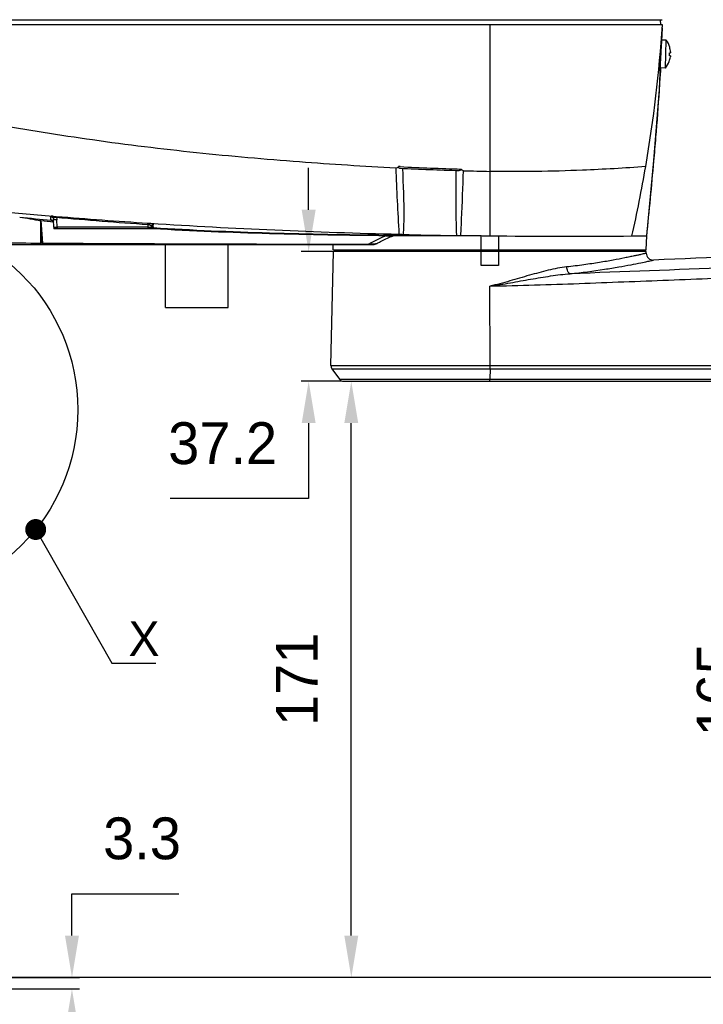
# Model space of a CAD drawing. Header units: millimetres. Extents: x 4086 to 8318, y 123 to 1549.
# Tile 34 of 56: x 6694 to 6792, y 987 to 1129. Entities that reach past the tile are written whole.
import ezdxf
from ezdxf import colors
from ezdxf.entities.mleader import LeaderData, LeaderLine
from ezdxf.math import Vec2, Vec3

# ---------------------------------------------------------------- set-up
doc = ezdxf.new("R2010")
doc.units = ezdxf.units.MM
doc.styles.get("Standard").update_dxf_attribs({"font": 'SourceHanSansCN-Normal.ttf'})
doc.dimstyles.get("Standard").update_dxf_attribs({"dimscale": 6, "dimtxt": 5, "dimasz": 3, "dimexe": 0.18, "dimexo": 0.0625, "dimgap": 0.8, "dimtad": 1, "dimtoh": 1, "dimdec": 1, "dimlfac": 2, "dimzin": 0, "dimdsep": 46, "dimtxsty": 'Standard', "dimcen": 0.09, "dimclrd": 256, "dimclre": 256, "dimclrt": 256, "dimadec": 0, "dimazin": 2, "dimtfac": 1, "dimtdec": 1, "dimtofl": 0, "dimtmove": 0, "dimatfit": 3, "dimfxl": 1, "dimtolj": 1, "dimtzin": 0, "dimarcsym": 0})

# ---------------------------------------------------------------- blocks, each defined once
blk = doc.blocks.new('*D729')
at = {"lineweight": -2}
for p, q in [((6657.46, 1096.36), (6593.91, 1096.36)), ((6594.99, 997.26), (6594.99, 1090.36)), ((6846.42, 991.26), (6593.91, 991.26))]:
    blk.add_line(p, q, dxfattribs=at)
for points in [[(6595.99, 1090.36), (6593.99, 1090.36), (6594.99, 1096.36)], [(6593.99, 997.26), (6595.99, 997.26), (6594.99, 991.26)]]:
    blk.add_solid(points)
at = {"layer": 'Defpoints', "color": 0}
for p in [(6594.99, 1096.36), (6657.84, 1096.36), (6846.79, 991.26)]:
    blk.add_point(p, dxfattribs=at)
at = {"insert": (6587.09, 1042.09), "char_height": 30, "attachment_point": 5, "rotation": 90}
blk.add_mtext('\\A1;\\A1;{\\H0.2x;210.2}', dxfattribs=at)
blk = doc.blocks.new('*D730')
at = {"lineweight": -2}
for p, q in [((6774.46, 1195.32), (6595.95, 1195.32)), ((6597.03, 1102.36), (6597.03, 1189.32)), ((6657.73, 1096.36), (6595.95, 1096.36))]:
    blk.add_line(p, q, dxfattribs=at)
for points in [[(6598.03, 1189.32), (6596.03, 1189.32), (6597.03, 1195.32)], [(6596.03, 1102.36), (6598.03, 1102.36), (6597.03, 1096.36)]]:
    blk.add_solid(points)
at = {"layer": 'Defpoints', "color": 0}
for p in [(6597.03, 1195.32), (6774.84, 1195.32), (6658.1, 1096.36)]:
    blk.add_point(p, dxfattribs=at)
at = {"insert": (6589.13, 1145.84), "char_height": 30, "attachment_point": 5, "rotation": 90}
blk.add_mtext('\\A1;\\A1;{\\H0.2x;197.9}', dxfattribs=at)
blk = doc.blocks.new('*D733')
at = {"lineweight": -2}
for p, q in [((6740.95, 1076.76), (6742.75, 1076.76)), ((6741.67, 997.26), (6741.67, 1070.76)), ((6851.25, 991.26), (6740.59, 991.26))]:
    blk.add_line(p, q, dxfattribs=at)
for points in [[(6742.67, 1070.76), (6740.67, 1070.76), (6741.67, 1076.76)], [(6740.67, 997.26), (6742.67, 997.26), (6741.67, 991.26)]]:
    blk.add_solid(points)
at = {"layer": 'Defpoints', "color": 0}
for p in [(6740.57, 1076.76), (6741.67, 1076.76), (6851.62, 991.26)]:
    blk.add_point(p, dxfattribs=at)
at = {"insert": (6733.87, 1034.01), "char_height": 30, "attachment_point": 5, "rotation": 90}
blk.add_mtext('\\A1;\\A1;{\\H0.2x;171}', dxfattribs=at)
blk = doc.blocks.new('*D737')
at = {"lineweight": -2}
for p, q in [((6735.56, 1101.36), (6735.56, 1107.36)), ((6740.2, 1095.36), (6734.48, 1095.36)), ((6740.2, 1076.76), (6734.48, 1076.76)), ((6735.56, 1070.76), (6735.56, 1059.93)), ((6735.56, 1059.93), (6715.71, 1059.93))]:
    blk.add_line(p, q, dxfattribs=at)
for points in [[(6734.56, 1101.36), (6736.56, 1101.36), (6735.56, 1095.36)], [(6736.56, 1070.76), (6734.56, 1070.76), (6735.56, 1076.76)]]:
    blk.add_solid(points)
at = {"layer": 'Defpoints', "color": 0}
for p in [(6735.56, 1095.36), (6740.57, 1095.36), (6740.57, 1076.76)]:
    blk.add_point(p, dxfattribs=at)
at = {"insert": (6723.23, 1067.84), "char_height": 30, "attachment_point": 5}
blk.add_mtext('\\A1;\\A1;{\\H0.2x;37.2}', dxfattribs=at)
blk = doc.blocks.new('_Dot')
at = {"color": 0, "linetype": 'ByBlock', "lineweight": -2}
blk.add_line((-0.5, 0), (-1, 0), dxfattribs=at)
at = {"color": 0, "linetype": 'ByBlock', "const_width": 0.5}
blk.add_lwpolyline([(-0.25, 0, 1), (0.25, 0, 1)], format="xyb", close=True, dxfattribs=at)
blk = doc.blocks.new('*D1021')
at = {"lineweight": -2}
for p, q in [((6840.7, 1073.76), (6801.07, 1073.76)), ((6802.15, 1067.76), (6802.15, 997.26)), ((6846.42, 991.26), (6801.07, 991.26))]:
    blk.add_line(p, q, dxfattribs=at)
for points in [[(6803.15, 1067.76), (6801.15, 1067.76), (6802.15, 1073.76)], [(6801.15, 997.26), (6803.15, 997.26), (6802.15, 991.26)]]:
    blk.add_solid(points)
at = {"layer": 'Defpoints', "color": 0}
for p in [(6841.07, 1073.76), (6802.15, 991.26), (6846.79, 991.26)]:
    blk.add_point(p, dxfattribs=at)
at = {"insert": (6794.24, 1032.51), "char_height": 30, "attachment_point": 5, "rotation": 90}
blk.add_mtext('\\A1;\\A1;{\\H0.2x;165}', dxfattribs=at)
blk = doc.blocks.new('*D1024')
at = {"lineweight": -2}
for p, q in [((6701.63, 1003.26), (6716.93, 1003.26)), ((6701.63, 997.26), (6701.63, 1003.26)), ((6674.4, 991.26), (6702.71, 991.26)), ((6674.4, 989.61), (6702.71, 989.61)), ((6701.63, 983.61), (6701.63, 977.61))]:
    blk.add_line(p, q, dxfattribs=at)
for points in [[(6700.63, 997.26), (6702.63, 997.26), (6701.63, 991.26)], [(6702.63, 983.61), (6700.63, 983.61), (6701.63, 989.61)]]:
    blk.add_solid(points)
at = {"layer": 'Defpoints', "color": 0}
for p in [(6674.03, 991.26), (6701.63, 991.26), (6674.03, 989.61)]:
    blk.add_point(p, dxfattribs=at)
at = {"insert": (6711.68, 1011.17), "char_height": 30, "attachment_point": 5}
blk.add_mtext('\\A1;\\A1;{\\H0.2x;3.3}', dxfattribs=at)
blk = doc.blocks.new('*D1031')
at = {"lineweight": -2}
for p, q in [((6666.4, 1234.66), (6558.74, 1234.66)), ((6559.82, 1228.66), (6559.82, 997.26)), ((6846.42, 991.26), (6558.74, 991.26))]:
    blk.add_line(p, q, dxfattribs=at)
for points in [[(6560.82, 1228.66), (6558.82, 1228.66), (6559.82, 1234.66)], [(6558.82, 997.26), (6560.82, 997.26), (6559.82, 991.26)]]:
    blk.add_solid(points)
at = {"layer": 'Defpoints', "color": 0}
for p in [(6666.78, 1234.66), (6559.82, 991.26), (6846.79, 991.26)]:
    blk.add_point(p, dxfattribs=at)
at = {"insert": (6551.91, 1112.96), "char_height": 30, "attachment_point": 5, "rotation": 90}
blk.add_mtext('\\A1;\\A1;{\\H0.2x;486.7}', dxfattribs=at)

msp = doc.modelspace()

# ---------------------------------------------------------------- linework, layer by layer
at = {"color": 7, "linetype": 'Continuous'}
for p, q in [((6651.3039, 1128.6117), (6786.2376, 1128.6117)), ((6786.0265, 1127.8617), (6785.9872, 1128.6117)), ((6786.2769, 1127.8617), (6651.2769, 1127.8617)), ((6761.5287, 1127.8617), (6761.5281, 1106.8616)), ((6786.2171, 1126.4306), (6786.2651, 1127.4565)), ((6786.8278, 1125.6587), (6786.1863, 1125.6811)), ((6786.6882, 1121.6611), (6786.8278, 1125.6587)), ((6787.3143, 1124.6449), (6787.321, 1124.6484)), ((6787.2507, 1122.6346), (6787.2442, 1122.6386)), ((6787.4096, 1123.417), (6787.2716, 1123.4219)), ((6787.2869, 1123.8616), (6787.4249, 1123.8568)), ((6786.6882, 1121.6611), (6785.9675, 1121.6863)), ((6785.8504, 1118.6092), (6785.9595, 1120.9361)), ((6785.0617, 1108.4236), (6785.8504, 1118.6092)), ((6784.0269, 1097.6117), (6785.0617, 1108.4236)), ((6748.6652, 1107.5352), (6748.46, 1107.5452)), ((6698.546, 1100.4035), (6698.5581, 1099.9462)), ((6698.5581, 1099.9462), (6698.6573, 1099.9241)), ((6698.9072, 1100.4486), (6699.3892, 1100.4088)), ((6697.159, 1097.61), (6697.159, 1099.7961)), ((6697.1622, 1099.7959), (6697.4152, 1096.5775)), ((6697.1623, 1099.7982), (6698.5762, 1099.6694)), ((6698.5762, 1099.6694), (6698.6399, 1099.6637)), ((6698.6399, 1099.6637), (6698.9767, 1099.6336)), ((6698.7789, 1099.8554), (6698.6521, 1099.8668)), ((6698.6573, 1099.9241), (6698.659, 1099.9236)), ((6698.6619, 1099.9228), (6698.7073, 1099.9066)), ((6698.7073, 1099.9066), (6698.8864, 1099.7791)), ((6698.8864, 1099.7791), (6698.9924, 1099.5849)), ((6699.0269, 1098.8617), (6698.9996, 1099.9045)), ((6699.0269, 1098.8617), (6699.0269, 1098.6117)), ((6699.0269, 1098.8617), (6699.4919, 1098.8617)), ((6713.1833, 1098.6117), (6699.0269, 1098.6117)), ((6699.4919, 1098.8617), (6699.4646, 1099.9044)), ((6699.4919, 1098.8617), (6699.4919, 1098.6117)), ((6712.4922, 1098.8617), (6699.4919, 1098.8617)), ((6712.5024, 1099.2524), (6712.4922, 1098.8617)), ((6712.4922, 1098.8617), (6712.4922, 1098.6117)), ((6712.5083, 1099.4416), (6712.8994, 1099.4162)), ((6713.0269, 1098.8617), (6713.0314, 1099.035)), ((6713.0269, 1098.8617), (6713.0269, 1098.6117)), ((6713.1738, 1098.6117), (6713.1738, 1098.7326)), ((6713.1835, 1098.7179), (6713.1738, 1098.7326)), ((6713.2554, 1098.6266), (6713.1782, 1098.6312)), ((6713.1835, 1098.7179), (6713.2107, 1098.802)), ((6713.1835, 1098.6117), (6713.1835, 1098.7179)), ((6713.2629, 1098.7503), (6713.1857, 1098.7551)), ((6713.2107, 1098.802), (6713.2539, 1098.8405)), ((6713.2539, 1098.8405), (6713.2688, 1098.8472)), ((6713.2887, 1098.9058), (6713.2921, 1099.0215)), ((6713.2921, 1099.0215), (6713.2996, 1099.2746)), ((6697.1591, 1097.61), (6697.2459, 1096.5782)), ((6697.1591, 1096.5787), (6697.1591, 1097.61)), ((6760.2765, 1097.6117), (6747.6971, 1097.6117)), ((6750.6653, 1097.7094), (6749.8679, 1097.7045)), ((6754.4531, 1097.6989), (6756.7491, 1097.6873)), ((6760.2769, 1095.6117), (6760.2769, 1097.6117)), ((6761.4785, 1097.6259), (6761.609, 1097.6244)), ((6761.5267, 1097.6253), (6761.5269, 1097.6253)), ((6762.7323, 1097.6125), (6762.7812, 1097.612)), ((6762.7769, 1097.6116), (6762.7769, 1095.6117)), ((6781.8993, 1097.5933), (6784.0267, 1097.6117)), ((6783.9571, 1095.6117), (6784.0269, 1097.6117)), ((6657.8381, 1096.3617), (6744.7851, 1096.3617)), ((6697.4152, 1096.5775), (6697.1591, 1096.5787)), ((6715.0269, 1087.3617), (6715.0269, 1096.3617)), ((6724.0269, 1087.3617), (6724.0269, 1096.3617)), ((6739.0967, 1095.6117), (6739.0705, 1096.3617)), ((6738.7594, 1079.0118), (6739.1019, 1095.3617)), ((6739.0972, 1095.6117), (6783.9565, 1095.6117)), ((6783.9519, 1095.3617), (6739.1019, 1095.3617)), ((6760.2769, 1093.3617), (6760.2769, 1095.3617)), ((6762.7769, 1095.3617), (6762.7769, 1093.3617)), ((6783.957, 1095.119), (6783.9519, 1095.3617)), ((6762.7769, 1093.3617), (6760.2769, 1093.3617)), ((6761.5626, 1079.0118), (6761.5424, 1090.4202)), ((6715.0269, 1087.3617), (6724.0269, 1087.3617)), ((6738.7594, 1079.0118), (6761.5626, 1079.0118)), ((6761.5627, 1079.0112), (6838.0181, 1079.0114)), ((6738.8992, 1078.5591), (6739.9627, 1077.0736)), ((6738.8993, 1078.5589), (6761.5597, 1078.5588)), ((6761.5597, 1078.5588), (6761.5368, 1077.0765)), ((6761.5582, 1078.5591), (6838.0274, 1078.5588)), ((6739.9623, 1077.0746), (6838.0264, 1077.0781)), ((6740.5719, 1076.7617), (6865.656, 1076.7617)), ((6761.5366, 1076.7616), (6761.5368, 1077.0771))]:
    msp.add_line(p, q, dxfattribs=at)
msp.add_circle((6675.0011, 1072.6712), 27.4605)
for centre, radius, start, end in [((6584.7242, 1141.406), 202.0072, 350.354045, 356.155523), ((6535.4809, 1134.9298), 250.8956, 358.058589, 358.293096), ((6784.1979, 1123.7493), 3.25, 16.060208, 35.979872), ((6784.1979, 1123.7493), 3.2425, 4.552172, 16.032352), ((6784.1979, 1123.7493), 3.25, 320.020128, 339.939792), ((6784.1979, 1123.7493), 3.2425, 339.967648, 351.447828), ((6783.6154, 1123.7697), 3.6727, 354.565833, 1.434167), ((6502.0939, 1136.5347), 284.3222, 356.357931, 356.854715), ((6425.9314, 1141.5856), 360.6517, 355.255385, 356.325748), ((6263.8564, 1154.7934), 523.2639, 354.905052, 355.282037), ((6772.1167, 1591.9496), 485.2053, 267.228429, 268.229253), ((6772.0055, 1589.1898), 482.2198, 267.225696, 268.264381), ((6596.0201, 1139.6355), 190.5744, 347.255251, 350.309748), ((5836.7453, 1193.7402), 952.1466, 354.2055558, 354.8531364), ((6771.1647, 1562.5917), 455.832, 268.314596, 268.788747), ((6760.2502, 1839.7381), 741.8301, 264.5768992, 265.2567145), ((6753.5561, 1711.1376), 613.7316, 264.4444264, 264.8674973), ((6703.991, 1118.4977), 19.3306, 253.677101, 253.97691), ((6763.0334, 1874.3148), 776.5187, 265.2987142, 266.2693517), ((6700.4609, 1106.2255), 6.5608, 254.025337, 254.545822), ((6698.5074, 1099.4507), 0.5034, 18.217146, 22.260295), ((6769.9208, 1992.822), 895.2237, 266.3480635, 268.6292216), ((6772.6924, 2103.1118), 1005.5484, 269.1273931, 269.3610208), ((6773.398, 2176.1783), 1078.6185, 269.4360324, 270.4515893), ((6751.3394, 10215.2851), 9118.8678, 269.66118082, 269.9548661), ((6752.9983, 1080.9091), 17.8543, 118.008114, 119.685487), ((6741.4686, 1132.9534), 36.6322, 274.207423, 274.807959), ((6738.5327, 1168.9019), 72.7003, 274.739026, 275.057771), ((6736.892, 1186.8002), 90.6737, 275.093352, 275.359483), ((6784.9568, 1095.14), 1, 181.199824, 272.412352), ((6595.7295, 1079.8687), 165.8354, 359.547418, 359.703935), ((6740.5718, 1077.5117), 0.75, 215.648375, 270.010348)]:
    msp.add_arc(centre, radius, start, end, dxfattribs=at)
for points, knots in [([(6786.0726, 1123.6839), (6786.0835, 1123.8711), (6786.1232, 1124.5433), (6786.1617, 1125.2155), (6786.1876, 1125.7005)], [0, 0, 0, 0, 0.27856992, 1, 1, 1, 1]), ([(6786.1876, 1125.7005), (6786.1931, 1125.8041), (6786.2032, 1125.9835), (6786.2119, 1126.1935), (6786.2209, 1126.3141), (6786.2196, 1126.3784), (6786.2296, 1126.4045), (6786.2225, 1126.4303), (6786.2265, 1126.4302)], [0, 0, 0, 0, 0.42589914, 0.7410613, 0.85358177, 0.93458048, 0.98354076, 1, 1, 1, 1]), ([(6785.9667, 1121.6755), (6785.9725, 1121.8168), (6786.003, 1122.4865), (6786.0419, 1123.1558), (6786.0726, 1123.6839)], [0, 0, 0, 0, 0.21090636, 1, 1, 1, 1]), ([(6787.4096, 1123.417), (6787.4119, 1123.417), (6787.4148, 1123.4066), (6787.4151, 1123.4002), (6787.4153, 1123.3947)], [0, 0, 0, 0, 0.29455646, 1, 1, 1, 1]), ([(6787.4153, 1123.3947), (6787.4156, 1123.3869), (6787.4152, 1123.369), (6787.4141, 1123.3512), (6787.4132, 1123.3412)], [0, 0, 0, 0, 0.43868777, 1, 1, 1, 1]), ([(6787.4321, 1123.8781), (6787.4315, 1123.8727), (6787.4308, 1123.8665), (6787.4272, 1123.8567), (6787.4249, 1123.8568)], [0, 0, 0, 0, 0.70469537, 1, 1, 1, 1]), ([(6787.4336, 1123.901), (6787.4335, 1123.8969), (6787.4331, 1123.8892), (6787.4325, 1123.8816), (6787.4321, 1123.8781)], [0, 0, 0, 0, 0.53933533, 1, 1, 1, 1]), ([(6787.4339, 1123.9316), (6787.4339, 1123.9262), (6787.434, 1123.916), (6787.4338, 1123.9059), (6787.4336, 1123.901)], [0, 0, 0, 0, 0.52500774, 1, 1, 1, 1]), ([(6785.9547, 1120.9363), (6785.9385, 1120.9369), (6785.9559, 1120.9974), (6785.9457, 1121.049), (6785.9524, 1121.1814), (6785.9541, 1121.3865), (6785.9623, 1121.5707), (6785.9667, 1121.6755)], [0, 0, 0, 0, 0.06592567, 0.14713393, 0.25961868, 0.57462507, 1, 1, 1, 1]), ([(6786.0171, 1121.6713), (6786.0106, 1121.5669), (6786.0001, 1121.3833), (6785.9812, 1121.1794), (6785.9748, 1121.0476), (6785.9595, 1120.9969), (6785.971, 1120.9358), (6785.9547, 1120.9363)], [0, 0, 0, 0, 0.42518047, 0.74012734, 0.85261788, 0.93385967, 1, 1, 1, 1]), ([(6748.0593, 1107.3411), (6743.4507, 1107.5694), (6733.913, 1108.1704), (6719.4088, 1109.4545), (6704.7993, 1111.2355), (6695.1469, 1112.7813), (6690.4504, 1113.6128)], [0, 0, 0, 0, 0.23872265, 0.4943737, 0.75323839, 1, 1, 1, 1]), ([(6748.0593, 1107.3411), (6748.1009, 1105.7739), (6748.2282, 1102.6103), (6748.4253, 1099.4505), (6748.5049, 1097.8545)], [0, 0, 0, 0, 0.49521239, 1, 1, 1, 1]), ([(6748.4599, 1107.5429), (6748.4355, 1107.5151), (6748.3921, 1107.44), (6748.5011, 1107.3352), (6748.5934, 1107.315), (6748.655, 1107.3119)], [0, 0, 0, 0, 0.28323844, 0.52784519, 1, 1, 1, 1]), ([(6749.1621, 1097.8302), (6749.2051, 1098.6229), (6749.2947, 1101.7782), (6749.1471, 1104.9327), (6749.0617, 1107.2925)], [0, 0, 0, 0, 0.25158972, 1, 1, 1, 1]), ([(6757.4002, 1107.1926), (6757.4223, 1107.1635), (6757.4408, 1107.0709), (6757.2963, 1106.9954), (6757.1942, 1106.974), (6757.1237, 1106.9761)], [0, 0, 0, 0, 0.25434831, 0.50852027, 1, 1, 1, 1]), ([(6783.8754, 1107.5577), (6780.8555, 1107.3152), (6773.4111, 1106.8981), (6765.9521, 1106.7682), (6761.5281, 1106.8616)], [0, 0, 0, 0, 0.40641098, 1, 1, 1, 1]), ([(6756.6638, 1106.9905), (6756.6499, 1105.4469), (6756.6347, 1102.3457), (6756.6764, 1099.2434), (6756.7491, 1097.6873)], [0, 0, 0, 0, 0.49772482, 1, 1, 1, 1]), ([(6757.3789, 1097.6799), (6757.4139, 1098.4565), (6757.5611, 1101.548), (6757.6827, 1104.6406), (6757.7581, 1106.9569)], [0, 0, 0, 0, 0.2511861, 1, 1, 1, 1]), ([(6761.5334, 1106.8618), (6761.5283, 1106.0143), (6761.5169, 1102.9354), (6761.5331, 1099.8566), (6761.5331, 1097.6253)], [0, 0, 0, 0, 0.2752774, 1, 1, 1, 1]), ([(6694.1409, 1100.2887), (6694.6472, 1100.2309), (6695.4059, 1100.1265), (6696.4079, 1099.9352), (6696.9078, 1099.8216), (6697.1622, 1099.7959)], [0, 0, 0, 0, 0.49927581, 0.7495345, 1, 1, 1, 1]), ([(6698.907, 1100.4486), (6698.8688, 1100.447), (6698.7476, 1100.4398), (6698.627, 1100.4222), (6698.546, 1100.4035)], [0, 0, 0, 0, 0.31508012, 1, 1, 1, 1]), ([(6698.546, 1100.4034), (6698.6649, 1100.3944), (6698.9054, 1100.2748), (6698.9963, 1100.0262), (6698.9996, 1099.9046)], [0, 0, 0, 0, 0.49477808, 1, 1, 1, 1]), ([(6699.0229, 1100.3015), (6699.0178, 1100.3195), (6698.9961, 1100.3783), (6698.95, 1100.435), (6698.9072, 1100.4486)], [0, 0, 0, 0, 0.29442794, 1, 1, 1, 1]), ([(6699.0229, 1100.3015), (6699.0504, 1100.2966), (6699.1687, 1100.2759), (6699.2917, 1100.3044), (6699.3813, 1100.2838)], [0, 0, 0, 0, 0.23254483, 1, 1, 1, 1]), ([(6699.4645, 1099.9044), (6699.4063, 1099.903), (6699.2996, 1099.9036), (6699.1434, 1099.8918), (6699.0711, 1099.9123), (6698.9999, 1099.8929), (6698.9996, 1099.9044)], [0, 0, 0, 0, 0.37587685, 0.71071851, 0.9259814, 1, 1, 1, 1]), ([(6712.4922, 1098.8617), (6712.5594, 1098.8617), (6712.7377, 1098.8611), (6712.9159, 1098.8607), (6713.0269, 1098.8617)], [0, 0, 0, 0, 0.37723215, 1, 1, 1, 1]), ([(6712.5024, 1099.2524), (6712.5036, 1099.2715), (6712.5071, 1099.3345), (6712.5093, 1099.3977), (6712.5083, 1099.4416)], [0, 0, 0, 0, 0.30383377, 1, 1, 1, 1]), ([(6712.8994, 1099.4162), (6712.8838, 1099.4119), (6712.8051, 1099.3553), (6712.7768, 1099.2558), (6712.7654, 1099.1798)], [0, 0, 0, 0, 0.17426955, 1, 1, 1, 1]), ([(6712.7654, 1099.1798), (6712.8326, 1099.1633), (6712.9207, 1099.1378), (6713.0323, 1099.0693), (6713.0314, 1099.035)], [0, 0, 0, 0, 0.66862374, 1, 1, 1, 1]), ([(6712.8994, 1099.4162), (6712.9986, 1099.3997), (6713.1095, 1099.3694), (6713.2996, 1099.3175), (6713.2996, 1099.2746)], [0, 0, 0, 0, 0.70119057, 1, 1, 1, 1]), ([(6713.0455, 1098.8231), (6713.0411, 1098.8277), (6713.0338, 1098.8366), (6713.0288, 1098.8471), (6713.0277, 1098.8519)], [0, 0, 0, 0, 0.55925189, 1, 1, 1, 1]), ([(6713.2887, 1098.9057), (6713.2287, 1098.9256), (6713.1409, 1098.9414), (6713.0391, 1098.9027), (6713.0298, 1098.8767)], [0, 0, 0, 0, 0.69597676, 1, 1, 1, 1]), ([(6713.1309, 1098.7573), (6713.1207, 1098.7648), (6713.0914, 1098.7856), (6713.0615, 1098.8063), (6713.0455, 1098.8231)], [0, 0, 0, 0, 0.35373994, 1, 1, 1, 1]), ([(6713.143, 1098.749), (6713.1413, 1098.7504), (6713.138, 1098.7529), (6713.1352, 1098.7559), (6713.134, 1098.7575)], [0, 0, 0, 0, 0.53476264, 1, 1, 1, 1]), ([(6713.1738, 1098.7326), (6713.168, 1098.7351), (6713.1575, 1098.74), (6713.1474, 1098.7459), (6713.143, 1098.749)], [0, 0, 0, 0, 0.53863248, 1, 1, 1, 1]), ([(6713.1972, 1098.839), (6713.2082, 1098.8394), (6713.229, 1098.8402), (6713.2497, 1098.8416), (6713.2595, 1098.8424)], [0, 0, 0, 0, 0.52882938, 1, 1, 1, 1]), ([(6713.2595, 1098.8424), (6713.2744, 1098.8437), (6713.2951, 1098.84), (6713.3484, 1098.8675), (6713.3368, 1098.8759)], [0, 0, 0, 0, 0.50980935, 1, 1, 1, 1]), ([(6746.6723, 1097.6839), (6741.1007, 1097.7406), (6729.9582, 1097.9122), (6718.8235, 1098.4053), (6713.2629, 1098.7503)], [0, 0, 0, 0, 0.50003134, 1, 1, 1, 1]), ([(6713.3002, 1098.8975), (6713.2985, 1098.8988), (6713.2955, 1098.9014), (6713.2927, 1098.9043), (6713.2917, 1098.9058)], [0, 0, 0, 0, 0.53602869, 1, 1, 1, 1]), ([(6713.3281, 1098.8811), (6713.3229, 1098.8837), (6713.3133, 1098.8887), (6713.3041, 1098.8945), (6713.3002, 1098.8975)], [0, 0, 0, 0, 0.53950481, 1, 1, 1, 1]), ([(6713.3368, 1098.8759), (6713.3355, 1098.8769), (6713.3327, 1098.8787), (6713.3297, 1098.8803), (6713.3281, 1098.8811)], [0, 0, 0, 0, 0.46218364, 1, 1, 1, 1]), ([(6746.6803, 1097.6267), (6746.4991, 1097.5542), (6745.7981, 1097.2635), (6745.1116, 1096.9372), (6744.6139, 1096.6723)], [0, 0, 0, 0, 0.25722251, 1, 1, 1, 1]), ([(6745.3608, 1096.5227), (6745.5238, 1096.6157), (6746.2033, 1096.9876), (6746.9071, 1097.3147), (6747.4492, 1097.5394)], [0, 0, 0, 0, 0.2423526, 1, 1, 1, 1]), ([(6746.6803, 1097.6267), (6746.6794, 1097.6402), (6746.6763, 1097.6582), (6746.6762, 1097.6796), (6746.6723, 1097.6839)], [0, 0, 0, 0, 0.69981571, 1, 1, 1, 1]), ([(6749.8679, 1097.7046), (6749.3768, 1097.7006), (6748.7187, 1097.6941), (6748.0606, 1097.688), (6747.8935, 1097.6867)], [0, 0, 0, 0, 0.7461748, 1, 1, 1, 1]), ([(6748.5043, 1097.8545), (6748.5636, 1097.8531), (6748.7829, 1097.847), (6749.0022, 1097.8385), (6749.1621, 1097.8302)], [0, 0, 0, 0, 0.27030218, 1, 1, 1, 1]), ([(6749.1621, 1097.8302), (6749.5292, 1097.8112), (6751.1258, 1097.7405), (6752.724, 1097.7132), (6753.9544, 1097.7026)], [0, 0, 0, 0, 0.23001587, 1, 1, 1, 1]), ([(6756.7491, 1097.6873), (6756.7944, 1097.687), (6757.0043, 1097.6853), (6757.2141, 1097.6825), (6757.3786, 1097.6799)], [0, 0, 0, 0, 0.21609422, 1, 1, 1, 1]), ([(6864.0265, 1098.2705), (6858.6109, 1098.0744), (6847.2684, 1097.5095), (6829.0075, 1096.6073), (6808.0923, 1095.2338), (6793.0875, 1094.4817), (6784.9988, 1094.1408)], [0, 0, 0, 0, 0.20543623, 0.43049977, 0.69309507, 1, 1, 1, 1]), ([(6674.4506, 1096.8216), (6678.2538, 1096.7863), (6685.8233, 1096.7086), (6693.3926, 1096.5988), (6697.1591, 1096.5787)], [0, 0, 0, 0, 0.50243314, 1, 1, 1, 1]), ([(6697.159, 1096.3617), (6697.1543, 1096.3632), (6697.1635, 1096.3907), (6697.1544, 1096.4252), (6697.1598, 1096.4968), (6697.1587, 1096.5486), (6697.1591, 1096.5787)], [0, 0, 0, 0, 0.06857383, 0.26672018, 0.58362042, 1, 1, 1, 1]), ([(6697.4344, 1096.3617), (6697.4294, 1096.3613), (6697.4288, 1096.391), (6697.4164, 1096.4477), (6697.4169, 1096.5244), (6697.4152, 1096.5775)], [0, 0, 0, 0, 0.06935736, 0.26761605, 1, 1, 1, 1]), ([(6744.1675, 1096.3617), (6744.1622, 1096.3618), (6744.1618, 1096.3915), (6744.1575, 1096.4054), (6744.1562, 1096.4199)], [0, 0, 0, 0, 0.26676254, 1, 1, 1, 1]), ([(6864.0271, 1096.371), (6856.4421, 1096.1339), (6841.2899, 1095.3451), (6818.5599, 1094.1124), (6795.8145, 1093.0412), (6780.6383, 1092.4443), (6773.0477, 1092.1874)], [0, 0, 0, 0, 0.24996505, 0.4997251, 0.74983095, 1, 1, 1, 1]), ([(6761.5423, 1090.4201), (6765.8057, 1090.4935), (6772.1999, 1090.6793), (6780.7285, 1091.0313), (6789.276, 1091.3516), (6799.9673, 1091.8035), (6812.7898, 1092.4179), (6825.6031, 1093.0628), (6838.4082, 1093.7533), (6849.0783, 1094.3233), (6857.6184, 1094.7105), (6861.8901, 1094.8821), (6864.0269, 1094.9434)], [0, 0, 0, 0, 0.12469212, 0.18705014, 0.2496183, 0.37482388, 0.49997683, 0.62501981, 0.75000135, 0.87498468, 0.93748901, 1, 1, 1, 1]), ([(6783.957, 1095.119), (6783.9546, 1095.1155), (6783.9338, 1095.1176), (6783.9009, 1095.1028), (6783.8368, 1095.0915), (6783.7072, 1095.0586), (6783.4819, 1095.0082), (6783.1412, 1094.9302), (6782.7052, 1094.8339), (6782.1771, 1094.7198), (6781.559, 1094.5901), (6780.5648, 1094.3879), (6779.1225, 1094.1102), (6777.1683, 1093.7716), (6774.9422, 1093.4378), (6773.3682, 1093.244), (6772.542, 1093.1545)], [0, 0, 0, 0, 0.00110165, 0.00439703, 0.00987238, 0.01751395, 0.03924103, 0.06946911, 0.10806287, 0.15478067, 0.20935513, 0.27152001, 0.41740284, 0.58954769, 0.78487916, 1, 1, 1, 1]), ([(6772.542, 1093.1545), (6771.656, 1093.0585), (6769.8587, 1092.6909), (6767.161, 1091.954), (6764.8586, 1091.2877), (6762.9889, 1090.7217), (6762.025, 1090.5205), (6761.5424, 1090.4201)], [0, 0, 0, 0, 0.23568158, 0.48361846, 0.73982329, 0.86961178, 1, 1, 1, 1]), ([(6773.0477, 1092.1874), (6772.896, 1092.2257), (6772.6411, 1092.5745), (6772.5615, 1092.9355), (6772.542, 1093.1545)], [0, 0, 0, 0, 0.41583297, 1, 1, 1, 1]), ([(6773.0477, 1092.1874), (6774.6949, 1092.3538), (6777.0256, 1092.6587), (6779.9305, 1093.1367), (6781.6508, 1093.4508), (6783.0526, 1093.7245), (6783.9256, 1093.9082), (6784.5325, 1094.0347), (6784.6934, 1094.0787), (6785.0691, 1094.1436), (6784.9988, 1094.1408)], [0, 0, 0, 0, 0.40992832, 0.58207635, 0.72802058, 0.84494595, 0.93027861, 0.96050326, 0.98257919, 1, 1, 1, 1]), ([(6761.5424, 1090.4202), (6762.5272, 1090.5294), (6764.4712, 1090.8787), (6767.3626, 1091.3987), (6770.2134, 1091.8731), (6772.1079, 1092.1177), (6773.0477, 1092.1874)], [0, 0, 0, 0, 0.25532558, 0.50834224, 0.75716912, 1, 1, 1, 1])]:
    msp.add_open_spline(points, degree=3, knots=knots, dxfattribs=at)
for points in [[(6787.4302, 1124.0067), (6787.4322, 1123.9817), (6787.4335, 1123.9566), (6787.4339, 1123.9316)], [(6787.4132, 1123.3412), (6787.4111, 1123.3164), (6787.408, 1123.2917), (6787.4043, 1123.2671)], [(6748.0593, 1107.341), (6748.2086, 1107.3336), (6748.3609, 1107.4308), (6748.4599, 1107.5429)], [(6757.758, 1106.957), (6757.6152, 1106.9611), (6757.4867, 1107.079), (6757.4002, 1107.1926)], [(6698.546, 1100.4034), (6698.7086, 1100.4055), (6698.8684, 1100.3519), (6699.0229, 1100.3015)], [(6698.5581, 1099.9462), (6698.6179, 1099.9415), (6698.6778, 1099.9253), (6698.7318, 1099.8993)], [(6699.3813, 1100.2838), (6699.3847, 1100.3254), (6699.3875, 1100.367), (6699.3892, 1100.4087)], [(6699.3813, 1100.2838), (6703.7531, 1099.9166), (6708.1247, 1099.5401), (6712.5024, 1099.2524)], [(6699.3813, 1100.2838), (6699.4325, 1100.1649), (6699.4612, 1100.0338), (6699.4646, 1099.9044)], [(6698.7318, 1099.8993), (6698.7899, 1099.8713), (6698.8432, 1099.8307), (6698.8859, 1099.7823)], [(6698.8859, 1099.7823), (6698.9224, 1099.7409), (6698.9523, 1099.6925), (6698.9733, 1099.6414)], [(6712.5024, 1099.2524), (6712.593, 1099.2448), (6712.6771, 1099.2015), (6712.7654, 1099.1798)], [(6713.0314, 1099.035), (6713.0326, 1099.0788), (6713.0464, 1099.1237), (6713.0701, 1099.1606)], [(6713.0701, 1099.1606), (6713.1162, 1099.2325), (6713.2144, 1099.2808), (6713.2996, 1099.2746)], [(6713.1536, 1098.8335), (6713.1398, 1098.8109), (6713.1316, 1098.7838), (6713.1309, 1098.7573)], [(6713.2885, 1098.9058), (6713.2376, 1098.908), (6713.1803, 1098.877), (6713.1536, 1098.8335)], [(6713.1966, 1098.8082), (6713.1829, 1098.7857), (6713.1747, 1098.7589), (6713.1738, 1098.7326)], [(6713.3281, 1098.8811), (6713.278, 1098.8828), (6713.2226, 1098.851), (6713.1966, 1098.8082)], [(6746.6803, 1097.6267), (6735.5341, 1097.722), (6724.3825, 1097.9671), (6713.2554, 1098.6266)], [(6747.8935, 1097.6867), (6747.4865, 1097.6834), (6747.0794, 1097.6798), (6746.6723, 1097.6839)], [(6746.6803, 1097.6267), (6746.9373, 1097.6029), (6747.1935, 1097.5705), (6747.4499, 1097.5397)], [(6747.4492, 1097.5394), (6747.5287, 1097.5723), (6747.6127, 1097.5946), (6747.6971, 1097.6117)], [(6750.0094, 1097.6117), (6749.9761, 1097.6573), (6749.924, 1097.7006), (6749.8676, 1097.7046)], [(6753.9543, 1097.7026), (6754.1205, 1097.7012), (6754.2868, 1097.6999), (6754.4531, 1097.6988)], [(6761.5978, 1097.6245), (6761.976, 1097.6203), (6762.3541, 1097.6163), (6762.7323, 1097.6125)], [(6744.7851, 1096.3617), (6744.9843, 1096.3617), (6745.1876, 1096.424), (6745.3608, 1096.5227)], [(6738.7594, 1079.0118), (6738.756, 1078.8539), (6738.8073, 1078.6876), (6738.8992, 1078.5591)]]:
    msp.add_open_spline(points, degree=3, dxfattribs=at)

# ---------------------------------------------------------------- dimensions: what is measured, and where the dimension line sits
for base, p1, p2, text, picture, middle in [((6559.8164, 991.2617), (6666.7769, 1234.6617), (6846.7924, 991.2617), '\\A1;{\\H0.2x;486.7}', '*D1031', (6551.9083, 1112.9617)), ((6597.0332, 1195.318), (6658.1021, 1096.3617), (6774.8355, 1195.318), '\\A1;{\\H0.2x;<>}', '*D730', (6589.1252, 1145.8399)), ((6802.1514, 991.2617), (6841.0706, 1073.7617), (6846.7913, 991.2617), '\\A1;{\\H0.2x;165}', '*D1021', (6794.2433, 1032.5117)), ((6701.6312, 991.2617), (6674.0268, 989.6117), (6674.0269, 991.2617), '\\A1;{\\H0.2x;<>}', '*D1024', (6711.6827, 1011.1738))]:
    dim = msp.add_linear_dim(base=base, p1=p1, p2=p2, angle=90, text=text, dimstyle='Standard', override={"dimasz": 1, "dimtxsty": 'Standard'})
    dim.commit()
    dim.dimension.update_dxf_attribs({"geometry": picture, "text_midpoint": middle})
for base, p1, p2, text, picture, middle in [((6735.5567, 1095.3617), (6740.5719, 1076.7617), (6740.5719, 1095.3617), '\\A1;{\\H0.2x;<>}', '*D737', (6723.2317, 1059.9291)), ((6594.9942, 1096.3617), (6846.7924, 991.2617), (6657.8381, 1096.3617), '\\A1;{\\H0.2x;<>}', '*D729', (6594.9942, 1042.0875)), ((6741.6689, 1076.7617), (6851.6228, 991.2617), (6740.5719, 1076.7617), '\\A1;{\\H0.2x;171}', '*D733', (6741.6689, 1034.0117))]:
    dim = msp.add_linear_dim(base=base, p1=p1, p2=p2, angle=90, text=text, dimstyle='Standard', override={"dimasz": 1, "dimtxsty": 'Standard'})
    dim.commit()
    dim.dimension.update_dxf_attribs({"geometry": picture, "text_midpoint": middle, "dimtype": 160})

# ---------------------------------------------------------------- leaders
ml = msp.add_multileader_mtext('Standard')
ml.set_content('X')
ml.set_leader_properties()
ml.set_arrow_properties(name='DOT')
ml.build(insert=Vec2(0, 0))
ml.multileader.update_dxf_attribs({"text_left_attachment_type": 6, "text_right_attachment_type": 6, "dogleg_length": 0.36, "arrow_head_size": 3})
ctx = ml.context
ctx.base_point, ctx.char_height, ctx.arrow_head_size, ctx.plane_origin = Vec3(6707.725, 1036.3525), 5, 3, Vec3(6696.4317, 1055.5013)
ctx.left_attachment, ctx.right_attachment = 6, 6
notes = []
notes.append((ctx, [(0, (1, 1, 0), (6707.365, 1036.3525), (1, 0), 0.36, [(0, [(6696.4317, 1055.5013)], 0, [])])]))
ctx.mtext.insert, ctx.mtext.flow_direction = Vec3(6709.725, 1042.3525), 5
for ctx, leaders in notes:
    for number, flags, end, landing, length, lines in leaders:
        leader = LeaderData()
        leader.index, (leader.has_last_leader_line, leader.has_dogleg_vector, leader.attachment_direction) = number, flags
        leader.last_leader_point, leader.dogleg_vector, leader.dogleg_length = Vec3(end), Vec3(landing), length
        for number, points, colour, breaks in lines:
            line = LeaderLine()
            line.index, line.vertices, line.color, line.breaks = number, Vec3.list(points), colors.encode_raw_color(colour), breaks
            leader.lines.append(line)
        ctx.leaders.append(leader)

doc.saveas('drawing.dxf')
